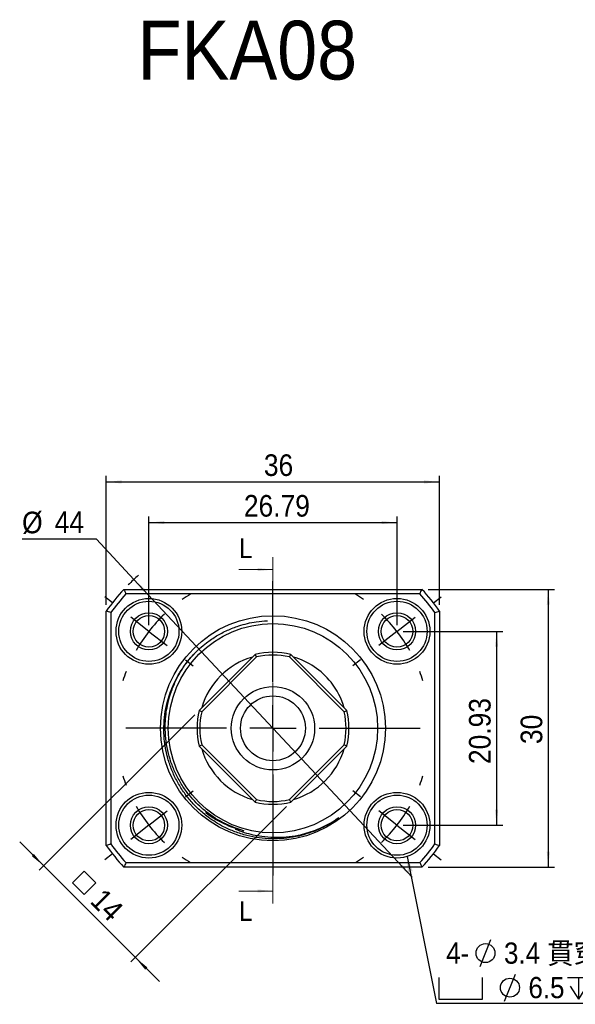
# Model space of a CAD drawing. Header units: millimetres. Extents: x 11 to 236, y 24 to 132.
# Tile 2 of 4: x 73 to 133, y 26 to 132. Entities that reach past the tile are written whole.
import ezdxf

# ---------------------------------------------------------------- set-up
doc = ezdxf.new("R2010")
doc.units = ezdxf.units.MM
doc.header["$LTSCALE"] = 0.666667
doc.linetypes.add('CENTER', pattern=[10.16, 6.35, -1.27, 1.27, -1.27])
doc.layers.add('FORMAT', color=7, linetype='Continuous')
doc.styles.add('SLDTEXTSTYLE0', font='GOTHIC.TTF', dxfattribs={"width": 0.913})
doc.styles.add('SLDTEXTSTYLE1', font='GOTHIC.TTF', dxfattribs={"width": 0.913, "bigfont": 'bigfont'})
doc.styles.get("Standard").update_dxf_attribs({"font": 'GOTHIC.TTF'})
doc.dimstyles.new('SLDDIMSTYLE0', dxfattribs={"dimtxt": 2.333333, "dimasz": 1.666667, "dimexe": 0, "dimexo": 0.0625, "dimgap": 0.583333, "dimtad": 1, "dimrnd": 1e-09, "dimzin": 12, "dimdsep": 46, "dimtxsty": 'SLDTEXTSTYLE0', "dimsah": 1, "dimcen": 0.09, "dimadec": 0, "dimazin": 3, "dimtfac": 1, "dimtofl": 0, "dimtmove": 0, "dimatfit": 3, "dimfxl": 0, "dimfrac": 2, "dimtolj": 1, "dimtzin": 12, "dimarcsym": 0})
doc.dimstyles.new('SLDDIMSTYLE1', dxfattribs={"dimtxt": 2.333333, "dimasz": 1.666667, "dimexe": 0, "dimexo": 0.0625, "dimgap": 0.583333, "dimtad": 1, "dimrnd": 1e-09, "dimzin": 12, "dimdsep": 46, "dimtxsty": 'SLDTEXTSTYLE0', "dimsah": 1, "dimcen": 0.09, "dimadec": 0, "dimazin": 3, "dimtfac": 1, "dimtmove": 0, "dimatfit": 0, "dimfxl": 0, "dimfrac": 2, "dimtolj": 1, "dimtzin": 12, "dimarcsym": 0})
doc.dimstyles.new('SLDDIMSTYLE2', dxfattribs={"dimtxt": 2.333333, "dimasz": 1.666667, "dimexe": 0, "dimexo": 0.0625, "dimgap": 0.583333, "dimtad": 0, "dimtih": 1, "dimtoh": 1, "dimrnd": 1e-09, "dimzin": 12, "dimdsep": 46, "dimtxsty": 'SLDTEXTSTYLE0', "dimsah": 1, "dimcen": 0, "dimadec": 0, "dimazin": 3, "dimtfac": 1, "dimtmove": 0, "dimatfit": 3, "dimfxl": 0, "dimfrac": 2, "dimtolj": 1, "dimtzin": 12, "dimarcsym": 0})
doc.dimstyles.new('SLDDIMSTYLE3', dxfattribs={"dimtxt": 0.18, "dimasz": 1.666667, "dimexe": 0, "dimexo": 0.0625, "dimgap": 0, "dimtad": 0, "dimtih": 1, "dimtoh": 1, "dimdec": 0, "dimrnd": 1e-09, "dimzin": 0, "dimdsep": 46, "dimtxsty": 'Standard', "dimsah": 1, "dimcen": 0.09, "dimadec": 0, "dimazin": 0, "dimtfac": 1.666667, "dimtdec": 0, "dimtofl": 0, "dimtmove": 0, "dimatfit": 3, "dimfxl": 0, "dimfrac": 2, "dimtolj": 1, "dimtzin": 0, "dimarcsym": 0})

# ---------------------------------------------------------------- blocks, each defined once
blk = doc.blocks.new('_D')
at = {"layer": 'FORMAT', "color": 7}
for p, q in [((87.06, 66.91), (87.06, 78.65)), ((87.06, 77.98), (113.86, 77.98)), ((113.86, 66.91), (113.86, 78.65))]:
    blk.add_line(p, q, dxfattribs=at)
for points in [[(87.06, 77.98), (88.73, 77.82), (88.73, 78.15)], [(113.86, 77.98), (112.19, 78.15), (112.19, 77.82)]]:
    blk.add_solid(points, dxfattribs=at)
at = {"layer": 'FORMAT', "color": 7, "insert": (97.32, 80.96), "char_height": 2.333, "attachment_point": 1, "style": 'SLDTEXTSTYLE0'}
blk.add_mtext('26.79', dxfattribs=at)
blk = doc.blocks.new('_D_1')
at = {"layer": 'FORMAT', "color": 7}
for p, q in [((82.46, 69.09), (82.46, 83.04)), ((118.46, 69.09), (118.46, 83.04)), ((82.46, 82.37), (118.46, 82.37))]:
    blk.add_line(p, q, dxfattribs=at)
for points in [[(82.46, 82.37), (84.13, 82.2), (84.13, 82.54)], [(118.46, 82.37), (116.79, 82.54), (116.79, 82.2)]]:
    blk.add_solid(points, dxfattribs=at)
at = {"layer": 'FORMAT', "color": 7, "insert": (99.48, 85.35), "char_height": 2.333, "attachment_point": 1, "style": 'SLDTEXTSTYLE0'}
blk.add_mtext('36', dxfattribs=at)
blk = doc.blocks.new('_D_2')
at = {"layer": 'FORMAT', "color": 7}
for p, q in [((114.52, 66.24), (125.28, 66.24)), ((124.61, 66.24), (124.61, 45.31)), ((114.52, 45.31), (125.28, 45.31))]:
    blk.add_line(p, q, dxfattribs=at)
for points in [[(124.61, 66.24), (124.44, 64.57), (124.78, 64.57)], [(124.61, 45.31), (124.78, 46.97), (124.44, 46.97)]]:
    blk.add_solid(points, dxfattribs=at)
at = {"layer": 'FORMAT', "color": 7, "insert": (121.63, 51.91), "char_height": 2.333, "attachment_point": 1, "rotation": 90, "style": 'SLDTEXTSTYLE0'}
blk.add_mtext('20.93', dxfattribs=at)
blk = doc.blocks.new('_D_3')
at = {"layer": 'FORMAT', "color": 7}
for p, q in [((117.22, 70.77), (130.86, 70.77)), ((130.19, 70.77), (130.19, 40.77)), ((117.22, 40.77), (130.86, 40.77))]:
    blk.add_line(p, q, dxfattribs=at)
for points in [[(130.19, 70.77), (130.03, 69.11), (130.36, 69.11)], [(130.19, 40.77), (130.36, 42.44), (130.03, 42.44)]]:
    blk.add_solid(points, dxfattribs=at)
at = {"layer": 'FORMAT', "color": 7, "insert": (127.21, 54.07), "char_height": 2.333, "attachment_point": 1, "rotation": 90, "style": 'SLDTEXTSTYLE0'}
blk.add_mtext('30', dxfattribs=at)
blk = doc.blocks.new('SW_SYMBOL_MOD_BOX')
at = {"layer": 'FORMAT', "color": 0}
for p, q in [((133, 133), (133, 533)), ((133, 533), (533, 533)), ((533, 533), (533, 133)), ((133, 133), (533, 133))]:
    blk.add_line(p, q, dxfattribs=at)
blk = doc.blocks.new('_D_4')
at = {"layer": 'FORMAT', "color": 7}
for p, q in [((92.02, 57.23), (75.23, 40.44)), ((101.92, 47.33), (85.13, 30.55)), ((75.7, 40.92), (73.11, 43.51)), ((75.7, 40.92), (85.6, 31.02)), ((85.6, 31.02), (88.2, 28.42))]:
    blk.add_line(p, q, dxfattribs=at)
for points in [[(75.7, 40.92), (74.64, 42.21), (74.41, 41.98)], [(85.6, 31.02), (86.66, 29.72), (86.9, 29.96)]]:
    blk.add_solid(points, dxfattribs=at)
at = {"layer": 'FORMAT', "color": 7, "xscale": 0.004470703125, "yscale": 0.004470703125, "zscale": 0.004470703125, "rotation": 315.000000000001}
blk.add_blockref('SW_SYMBOL_MOD_BOX', (77.98, 39.1), dxfattribs=at)
at = {"layer": 'FORMAT', "color": 7, "insert": (82.24, 38.64), "char_height": 2.333, "attachment_point": 1, "rotation": 315, "style": 'SLDTEXTSTYLE0'}
blk.add_mtext('14', dxfattribs=at)
blk = doc.blocks.new('_D_5')
at = {"layer": 'FORMAT', "color": 7}
for p, q in [((81.39, 76.18), (73.37, 76.18)), ((85.44, 71.85), (81.39, 76.18)), ((115.48, 39.7), (85.44, 71.85))]:
    blk.add_line(p, q, dxfattribs=at)
blk.add_arc((100.46, 55.77), 22, 131.3199, 135.2784, dxfattribs=at)
for points in [[(85.44, 71.85), (86.46, 70.52), (86.7, 70.75)], [(115.48, 39.7), (114.46, 41.03), (114.22, 40.8)]]:
    blk.add_solid(points, dxfattribs=at)
at = {"layer": 'FORMAT', "color": 7, "char_height": 2.333, "attachment_point": 1, "style": 'SLDTEXTSTYLE0'}
for s, insert in [('%%c', (73.37, 79.16)), ('44', (76.89, 79.2))]:
    blk.add_mtext(s, dxfattribs=dict(at, insert=insert))
blk = doc.blocks.new('SW_SYMBOL_HOLE_DIAM')
at = {"layer": 'FORMAT', "color": 0}
blk.add_line((200, 0), (467, 667), dxfattribs=at)
blk.add_circle((333, 333), 233, dxfattribs=at)
blk = doc.blocks.new('SW_SYMBOL_HOLE_SPOT')
at = {"layer": 'FORMAT', "color": 0}
for p, q in [((0, 583), (0, 50)), ((1067, 50), (1067, 583)), ((0, 50), (1067, 50))]:
    blk.add_line(p, q, dxfattribs=at)
blk = doc.blocks.new('SW_SYMBOL_HOLE_DEPTH')
at = {"layer": 'FORMAT', "color": 0}
for p, q in [((0, 583), (533, 583)), ((267, 583), (267, 50)), ((67, 370), (267, 50)), ((467, 370), (267, 50))]:
    blk.add_line(p, q, dxfattribs=at)
blk = doc.blocks.new('SW_NOTE_0')
at = {"layer": 'FORMAT', "color": 0}
blk.add_line((18.78, 0), (0, 0), dxfattribs=at)
at = {"layer": 'FORMAT', "color": 0, "xscale": 0.0043935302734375, "yscale": 0.0043935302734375, "zscale": 0.0043935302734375}
for name, p in [('SW_SYMBOL_HOLE_DIAM', (3.82, 3.99)), ('SW_SYMBOL_HOLE_DIAM', (6.46, 0.26)), ('SW_SYMBOL_HOLE_SPOT', (0.26, 0.26)), ('SW_SYMBOL_HOLE_DEPTH', (14.15, 0.26))]:
    blk.add_blockref(name, p, dxfattribs=at)
at = {"layer": 'FORMAT', "color": 0, "attachment_point": 1}
for s, insert, char_height, style in [(' 4-', (0.26, 6.6), 2.293, 'SLDTEXTSTYLE0'), ('3.4 \\M+18AD1\\M+190FA', (7.28, 6.6), 2.2931, 'SLDTEXTSTYLE1'), ('6.5', (9.92, 2.88), 2.293, 'SLDTEXTSTYLE0'), ('4', (17.43, 2.88), 2.29, 'SLDTEXTSTYLE0')]:
    blk.add_mtext(s, dxfattribs=dict(at, insert=insert, char_height=char_height, style=style))
blk = doc.blocks.new('SW_CENTERMARKSYMBOL_0')
at = {"layer": 'FORMAT', "color": 0}
for p, q in [((-13.4, -5.47), (-13.4, 5.43)), ((-30.73, 3.08), (-31.56, 3.72)), ((3.94, 3.08), (4.77, 3.72)), ((-26.79, 0), (-28.76, 1.54)), ((0, 0), (1.97, 1.54)), ((-26.79, 0), (-24.82, -1.54)), ((0, 0), (-1.97, -1.54)), ((-22.85, -3.08), (-22.02, -3.72)), ((-3.94, -3.08), (-4.77, -3.72)), ((-13.4, -10.47), (-13.4, -7.97)), ((-18.4, -10.47), (-29.29, -10.47)), ((-13.4, -10.47), (-15.9, -10.47)), ((-13.4, -10.47), (-13.4, -12.97)), ((-13.4, -10.47), (-10.9, -10.47)), ((-8.4, -10.47), (2.5, -10.47)), ((-13.4, -15.47), (-13.4, -26.36)), ((-22.85, -17.85), (-22.02, -17.21)), ((-3.94, -17.85), (-4.77, -17.21)), ((-26.79, -20.93), (-24.82, -19.39)), ((0, -20.93), (-1.97, -19.39)), ((-26.79, -20.93), (-28.76, -22.47)), ((0, -20.93), (1.97, -22.47)), ((-30.73, -24.01), (-31.56, -24.66)), ((3.94, -24.01), (4.77, -24.66))]:
    blk.add_line(p, q, dxfattribs=at)
for start, end in [(121.6094, 125.1483), (54.8517, 58.3906), (133.5742, 142), (38, 46.4258), (142, 150.4258), (29.5742, 38), (158.8517, 162.3906), (17.6094, 21.1483), (197.6094, 201.1483), (338.8517, 342.3906), (209.5742, 218), (322, 330.4258), (218, 226.4258), (313.5742, 322), (234.8517, 238.3906), (301.6094, 305.1483)]:
    blk.add_arc((-13.4, -10.47), 17, start, end, dxfattribs=at)

msp = doc.modelspace()

# ---------------------------------------------------------------- linework, layer by layer
at = {"color": 7, "linetype": 'CENTER', "lineweight": 18}
msp.add_line((100.4601, 74.238), (100.4601, 36.8724), dxfattribs=at)
at = {"color": 7, "linetype": 'Continuous', "lineweight": 18}
for p, q in [((96.7934, 72.9047), (100.4601, 72.9047)), ((96.7934, 38.2057), (100.4601, 38.2057))]:
    msp.add_line(p, q, dxfattribs=at)
at = {"color": 7, "linetype": 'Continuous', "lineweight": 25}
for p, q in [((84.3666, 70.774), (116.5536, 70.774)), ((116.3346, 70.274), (84.5856, 70.274)), ((82.4601, 43.1249), (82.4601, 68.4231)), ((82.9601, 68.264), (82.9601, 43.284)), ((117.9601, 43.284), (117.9601, 68.264)), ((118.4601, 68.4231), (118.4601, 43.1249)), ((92.4904, 57.7038), (98.5303, 63.7437)), ((98.6822, 63.4713), (92.7628, 57.5519)), ((98.6822, 63.4713), (98.5303, 63.7437)), ((102.238, 63.4713), (102.3899, 63.7437)), ((108.1575, 57.5519), (102.238, 63.4713)), ((102.3899, 63.7437), (108.4298, 57.7038)), ((92.7628, 57.5519), (92.4904, 57.7038)), ((108.1575, 57.5519), (108.4298, 57.7038)), ((92.4904, 53.8442), (92.7628, 53.9961)), ((98.5303, 47.8043), (92.4904, 53.8442)), ((92.7628, 53.9961), (98.6822, 48.0766)), ((102.238, 48.0766), (108.1575, 53.9961)), ((108.4298, 53.8442), (102.3899, 47.8043)), ((108.4298, 53.8442), (108.1575, 53.9961)), ((98.5303, 47.8043), (98.6822, 48.0766)), ((102.3899, 47.8043), (102.238, 48.0766)), ((116.5536, 40.774), (84.3666, 40.774)), ((84.5856, 41.274), (116.3346, 41.274))]:
    msp.add_line(p, q, dxfattribs=at)
for centre, radius in [((87.0639, 66.2402), 3.55), ((87.0639, 66.2402), 3.25), ((113.8563, 66.2402), 3.55), ((113.8563, 66.2402), 3.25), ((87.0639, 66.2402), 2), ((113.8563, 66.2402), 2), ((87.0639, 66.2402), 1.7), ((100.4601, 55.774), 12.15), ((100.4601, 55.774), 11.3), ((113.8563, 66.2402), 1.7), ((100.4601, 55.774), 4.5), ((100.4601, 55.774), 3.5), ((87.0639, 45.3077), 3.55), ((87.0639, 45.3077), 3.25), ((113.8563, 45.3077), 3.55), ((113.8563, 45.3077), 3.25), ((87.0639, 45.3077), 2), ((87.0639, 45.3077), 1.7), ((113.8563, 45.3077), 2), ((113.8563, 45.3077), 1.7)]:
    msp.add_circle(centre, radius, dxfattribs=at)
for radius, start, end in [(22, 137.014114, 144.903199), (21.5, 137.590982, 144.484016), (21.5, 35.515984, 42.409018), (22, 35.096801, 42.985886), (8.2, 76.38815, 103.61185), (8, 106.044976, 163.955024), (7.9, 76.994251, 103.005749), (8, 38.326288, 73.955024), (8, 16.044976, 38.326288), (8.2, 166.38815, 193.61185), (7.9, 166.994251, 193.005749), (7.9, 346.994251, 13.005749), (8.2, 346.38815, 13.61185), (8, 196.044976, 253.955024), (8, 286.044976, 343.955024), (7.9, 256.994251, 283.005749), (8.2, 256.38815, 283.61185), (22, 215.096801, 222.985886), (21.5, 215.515984, 222.409018), (21.5, 317.590982, 324.484016), (22, 317.014114, 324.903199)]:
    msp.add_arc((100.4601, 55.774), radius, start, end, dxfattribs=at)
for points in [[(84.3666, 70.774), (84.4392, 70.6072), (84.5122, 70.4406), (84.5856, 70.274)], [(116.3346, 70.274), (116.4081, 70.4406), (116.481, 70.6072), (116.5536, 70.774)], [(82.9601, 68.264), (82.7935, 68.3173), (82.6268, 68.3704), (82.4601, 68.4231)], [(117.9601, 68.264), (118.1267, 68.3173), (118.2934, 68.3704), (118.4601, 68.4231)], [(82.9601, 43.284), (82.7935, 43.2306), (82.6268, 43.1776), (82.4601, 43.1249)], [(117.9601, 43.284), (118.1267, 43.2306), (118.2934, 43.1776), (118.4601, 43.1249)], [(84.5856, 41.274), (84.5122, 41.1074), (84.4392, 40.9408), (84.3666, 40.774)], [(116.3346, 41.274), (116.4081, 41.1074), (116.481, 40.9408), (116.5536, 40.774)]]:
    msp.add_open_spline(points, degree=3, dxfattribs=at)
for points, knots in [([(107.5848, 46.118), (107.3543, 45.9578), (106.8934, 45.6374), (106.0774, 45.1711), (105.1385, 44.7284), (104.0698, 44.3448), (102.903, 44.0456), (101.6411, 43.8614), (100.2976, 43.816), (98.9572, 43.9198), (97.6376, 44.177), (96.3547, 44.5788), (95.2307, 45.0739), (94.2648, 45.6196), (93.3506, 46.241), (92.4148, 47.0243), (91.4944, 47.9877), (90.6864, 49.0473), (90.0055, 50.1927), (89.4558, 51.4064), (89.0799, 52.5643), (88.8459, 53.6386), (88.701, 54.7269), (88.6609, 55.9405), (88.7648, 57.2639), (88.994, 58.4542), (89.307, 59.5023), (89.7043, 60.5188), (90.2535, 61.5941), (90.9809, 62.6961), (91.7534, 63.6229), (92.5306, 64.3866), (93.3674, 65.0835), (94.3655, 65.7592), (95.5327, 66.3721), (96.654, 66.8098), (97.6999, 67.0991), (98.7343, 67.3036), (99.4626, 67.3517), (99.8682, 67.3785)], [0, 0, 0, 0, 0.0191301, 0.03826006, 0.06400661, 0.08981161, 0.11555815, 0.14601731, 0.1765736, 0.20703277, 0.23749193, 0.26804822, 0.29850738, 0.32105588, 0.34360407, 0.37379363, 0.40407945, 0.43426901, 0.46445857, 0.4947444, 0.52493396, 0.54728192, 0.56962988, 0.599711, 0.62988775, 0.65996723, 0.68217513, 0.70438304, 0.73430299, 0.76431836, 0.79423832, 0.8163867, 0.83853509, 0.86841019, 0.89838035, 0.92825353, 0.95028503, 0.97231653, 1, 1, 1, 1]), ([(97.3029, 44.7159), (97.0132, 44.8029), (96.4337, 44.9771), (95.496, 45.3637), (94.5011, 45.8811), (93.4791, 46.5606), (92.5715, 47.3122), (91.7807, 48.1161), (91.0504, 49.0102), (90.3744, 50.041), (89.783, 51.2079), (89.3245, 52.4333), (89.0099, 53.7033), (88.8379, 55.0001), (88.8135, 56.1952), (88.8987, 57.2713), (89.0718, 58.3368), (89.38, 59.4915), (89.8546, 60.7107), (90.4643, 61.8695), (91.1559, 62.908), (91.6949, 63.512), (91.9429, 63.79)], [0, 0, 0, 0, 0.03819609, 0.07639218, 0.1279203, 0.1795956, 0.23112373, 0.2764776, 0.32183208, 0.37674355, 0.43183012, 0.48674158, 0.54165305, 0.59673962, 0.65165108, 0.69229954, 0.73294801, 0.78785232, 0.84293188, 0.89783979, 0.95298979, 1, 1, 1, 1]), ([(93.1706, 46.6965), (93.4455, 46.4947), (94.0689, 46.0372), (95.092, 45.4931), (96.1963, 45.0252), (96.934, 44.819), (97.3029, 44.7159)], [0, 0, 0, 0, 0.22149573, 0.50233767, 0.75116883, 1, 1, 1, 1]), ([(96.3817, 44.8927), (96.7038, 44.7676), (97.3285, 44.5248), (98.2924, 44.2742), (99.3625, 44.0794), (100.5637, 43.9843), (101.8813, 44.0254), (103.0755, 44.1963), (104.1349, 44.4572), (105.0557, 44.7658), (105.9401, 45.1482), (106.7871, 45.5922), (107.3191, 45.9428), (107.5848, 46.118)], [0, 0, 0, 0, 0.08816247, 0.17098899, 0.25381551, 0.36569068, 0.47791917, 0.58979434, 0.67300605, 0.75621776, 0.8374301, 0.91877777, 1, 1, 1, 1])]:
    msp.add_open_spline(points, degree=3, knots=knots, dxfattribs=at)
at = {"color": 7, "linetype": 'Continuous', "lineweight": 18}
for points in [[(100.4601, 72.9047), (98.7934, 73.0714), (98.7934, 72.738)], [(100.4601, 38.2057), (98.7934, 38.3724), (98.7934, 38.0391)]]:
    msp.add_solid(points, dxfattribs=at)

# ---------------------------------------------------------------- block references
at = {"layer": 'FORMAT', "color": 7}
for name, p in [('SW_CENTERMARKSYMBOL_0', (113.8563, 66.2402)), ('SW_NOTE_0', (118.1307, 26.0486))]:
    msp.add_blockref(name, p, dxfattribs=at)

# ---------------------------------------------------------------- texts
at = {"color": 7, "linetype": 'Continuous', "char_height": 2.1167, "attachment_point": 1, "style": 'SLDTEXTSTYLE0'}
for insert in [(96.7934, 76.2663), (96.7934, 37.0863)]:
    msp.add_mtext('L', dxfattribs=dict(at, insert=insert))
at = {"layer": 'FORMAT', "color": 7, "insert": (85.8446, 132.1634), "char_height": 6.35, "attachment_point": 1, "style": 'SLDTEXTSTYLE0'}
msp.add_mtext('FKA08', dxfattribs=at)

# ---------------------------------------------------------------- dimensions: what is measured, and where the dimension line sits
at = {"layer": 'FORMAT', "color": 7}
for base, p1, p2, picture, middle in [((118.4601, 82.3709), (82.4601, 68.4231), (118.4601, 68.4231), '_D_1', (101.2002, 82.3709)), ((113.8563, 77.983), (87.0639, 66.2402), (113.8563, 66.2402), '_D', (101.2002, 77.983))]:
    dim = msp.add_linear_dim(base=base, p1=p1, p2=p2, dimstyle='SLDDIMSTYLE0', dxfattribs=at)
    dim.commit()
    dim.dimension.update_dxf_attribs({"geometry": picture, "text_midpoint": middle, "dimtype": 160})
dim = msp.add_diameter_dim_2p(p1=(85.4405, 71.8492), p2=(115.4797, 39.6988), dimstyle='SLDDIMSTYLE2', dxfattribs=at)
dim.commit()
dim.dimension.update_dxf_attribs({"geometry": '_D_5', "text_midpoint": (76.8506, 78.0517), "dimtype": 163})
for base, p1, p2, picture, middle in [((130.1947, 40.774), (116.5536, 70.774), (116.5536, 40.774), '_D_3', (130.1947, 55.7937)), ((124.6117, 45.3077), (113.8563, 66.2402), (113.8563, 45.3077), '_D_2', (124.6117, 55.7937))]:
    dim = msp.add_linear_dim(base=base, p1=p1, p2=p2, angle=90, dimstyle='SLDDIMSTYLE0', dxfattribs=at)
    dim.commit()
    dim.dimension.update_dxf_attribs({"geometry": picture, "text_midpoint": middle, "dimtype": 160})
dim = msp.add_linear_dim(base=(85.6024, 31.0168), p1=(92.4904, 57.7038), p2=(102.3899, 47.8043), angle=315, text='{\\fGDT;o}<>', dimstyle='SLDDIMSTYLE1', dxfattribs=at)
dim.commit()
dim.dimension.update_dxf_attribs({"geometry": '_D_4', "text_midpoint": (80.1482, 36.471), "dimtype": 160})

# ---------------------------------------------------------------- leaders
msp.add_leader([(114.9531, 41.9314), (118.1307, 26.0486)], dimstyle='SLDDIMSTYLE3', dxfattribs=at)

doc.saveas('drawing.dxf')
